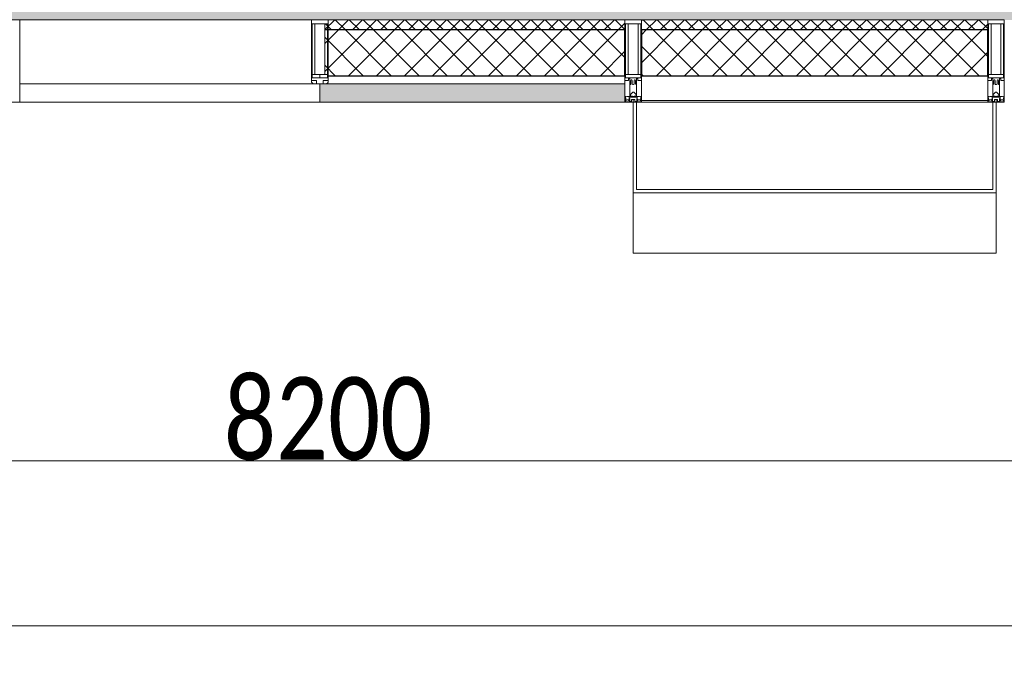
# Model space of a CAD drawing. Header units: millimetres. Extents: x -551130 to 178656, y -69521 to 202936.
# Tile 95 of 256: x -189138 to -186153, y 155732 to 157719. Entities that reach past the tile are written whole.
import ezdxf

# ---------------------------------------------------------------- set-up
doc = ezdxf.new("R2010")
doc.units = ezdxf.units.MM
doc.layers.get('Defpoints').update_dxf_attribs({"color": 31})
for name, color, linetype, lineweight in [('_0', 7, 'Continuous', 13), ('A-ANNO-DIMS', 8, 'Continuous', 5), ('A-COLS', 7, 'Continuous', 5), ('A-DETL-GENF', 7, 'Continuous', 5), ('A-GLAZ-CURT', 8, 'Continuous', 5), ('A-GLAZ-CWMG', 8, 'Continuous', 5), ('A-WALL', 7, 'Continuous', 5), ('A-WALL-FNSH', 8, 'Continuous', 5), ('I-WALL', 7, 'Continuous', 5)]:
    doc.layers.add(name, color=color, linetype=linetype, lineweight=lineweight)
doc.styles.add('Calibri Light', font='calibril.ttf', dxfattribs={"width": 0.8, "height": 250})
doc.dimstyles.new('2_5', dxfattribs={"dimscale": 304.8, "dimtxt": 294.337106, "dimasz": 0.492126, "dimexe": 0.492126, "dimexo": 0.492126, "dimgap": 0, "dimtad": 1, "dimdec": 0, "dimrnd": 5, "dimdsep": 46, "dimtxsty": 'Calibri Light', "dimblk1": 'OBLIQUE', "dimblk2": 'OBLIQUE', "dimsah": 1, "dimcen": 0.09, "dimdle": 0.492126, "dimazin": 0, "dimtfac": 1, "dimtdec": 4, "dimtix": 1, "dimtmove": 0, "dimatfit": 3, "dimfxl": 1, "dimtvp": 1, "dimtolj": 1, "dimtzin": 0, "dimlwd": 5, "dimlwe": 5, "dimarcsym": 2})
pattern_1 = [(45, (0, 0), (-21.2132, 21.2132), []), (135, (0, 0), (-21.2132, -21.2132), [])]
pattern_2 = [(45, (0, 0), (-42.4264, 42.4264), []), (135, (0, 0), (-42.4264, -42.4264), [])]

# ---------------------------------------------------------------- blocks, each defined once
blk = doc.blocks.new('Rectangular Mullion - R_StandardFrame_50Wx250H-4049022-50_AS_M_L17')
at = {"layer": 'A-GLAZ-CWMG', "lineweight": 9}
for p, q in [((-25, 0), (-25, 250)), ((-25, 250), (25, 250)), ((25, 250), (25, 0)), ((25, 0), (-25, 0))]:
    blk.add_line(p, q, dxfattribs=at)
blk = doc.blocks.new('Rectangular Mullion - 50Wx250H-2623690-50_AS_M_L17')
at = {"layer": 'A-DETL-GENF'}
for p, q in [((-25, 65.2), (-25, 250)), ((-25, 250), (0, 250)), ((25, 250), (0, 250)), ((25, 65.2), (25, 250)), ((-23, 237.3), (0, 237.3)), ((-23, 237.3), (-23, 73.6)), ((-14.9, 84), (-14.9, 237.3)), ((23, 237.3), (0, 237.3)), ((14.9, 84), (14.9, 237.3)), ((23, 237.3), (23, 73.6)), ((-14, 65.2), (-25, 65.2)), ((0, 84), (-23, 84)), ((-0.5, 73.6), (-23, 73.6)), ((-14, 71.3), (-14, 65.2)), ((-10, 71.3), (-14, 71.3)), ((-10, 53), (-10, 71.3)), ((-7, 65.2), (-5.9, 67.3)), ((-7, 65.2), (-7, 54.7)), ((-4.1, 67.3), (-5.9, 67.3)), ((-4.1, 67.3), (-2.9, 65.1)), ((-2.9, 65.1), (-2.9, 54.6)), ((0, 84), (23, 84)), ((0.5, 73.6), (23, 73.6)), ((4.1, 67.3), (2.9, 65.1)), ((2.9, 65.1), (2.9, 54.6)), ((4.1, 67.3), (5.9, 67.3)), ((7, 65.2), (5.9, 67.3)), ((7, 65.2), (7, 54.7)), ((10, 71.3), (14, 71.3)), ((10, 53), (10, 71.3)), ((14, 71.3), (14, 65.2)), ((14, 65.2), (25, 65.2)), ((-8.7, 53), (-10, 53)), ((-10, 53), (-10, 17)), ((-8.7, 53), (-7, 54.7)), ((-8.5, 23), (-1.5, 30)), ((-1.3, 53), (-2.9, 54.6)), ((-1.5, 30), (0, 30)), ((0, 53), (-1.3, 53)), ((0, 53), (1.3, 53)), ((1.5, 30), (0, 30)), ((1.3, 53), (2.9, 54.6)), ((8.5, 23), (1.5, 30)), ((8.7, 53), (7, 54.7)), ((8.7, 53), (10, 53)), ((10, 53), (10, 17)), ((-23.8, 14.6), (-25, 14.2)), ((-25, 0), (-25, 14.2)), ((-22.3, 17), (-23.8, 17)), ((-23.8, 17), (-23.8, 14.6)), ((-22.5, 10.6), (-23.8, 14.6)), ((-22.5, 10.6), (-23.7, 9.9)), ((-23.7, 1.3), (-23.7, 9.9)), ((-23.7, 1.3), (-11.8, 1.3)), ((-23.2, 10.2), (-22.5, 8)), ((-22.5, 8), (-22.5, 4.5)), ((-21.3, 4.5), (-22.5, 4.5)), ((-22.3, 17), (-22.3, 16)), ((-22.3, 16), (-21.3, 16)), ((-19, 17.6), (-21.3, 16)), ((-21.3, 4.5), (-21.3, 6.5)), ((-21.3, 6.5), (-14.2, 6.5)), ((-18.4, 16.6), (-19, 17.6)), ((-7.4, 16.6), (-18.4, 16.6)), ((-14.2, 6.5), (-14.2, 4.5)), ((-13.2, 4.5), (-14.2, 4.5)), ((-13.2, 4.5), (-12.2, 7.2)), ((-12.7, 7.6), (-11.3, 11.4)), ((-12.7, 7.6), (-11.8, 6.9)), ((-12.2, 9), (-12.2, 14.8)), ((-12.2, 14.8), (0, 14.8)), ((-11.8, 1.3), (-11.8, 6.9)), ((-10.5, 11.2), (-11.3, 11.4)), ((-10.5, 1.5), (-10.5, 11.2)), ((-4.8, 1.5), (-10.5, 1.5)), ((-10, 17), (-7.5, 17)), ((-8.5, 18.5), (-8.5, 23)), ((-7.5, 18.5), (-8.5, 18.5)), ((-7.5, 17), (-7.5, 18.5)), ((-7.4, 18), (-7.4, 16.6)), ((-2.6, 18), (-7.4, 18)), ((0, 8), (-4.8, 8)), ((-4.8, 1.5), (-4.8, 8)), ((-2.6, 18), (-2.6, 16.8)), ((-2.6, 16.8), (0, 16.8)), ((2.6, 16.8), (0, 16.8)), ((0, 14.8), (0, 16.8)), ((0, 14.8), (0, 16.8)), ((12.2, 14.8), (0, 14.8)), ((0, 0), (0, 8)), ((0, 8), (4.8, 8)), ((0, 0), (0, 8)), ((2.6, 18), (2.6, 16.8)), ((2.6, 18), (7.4, 18)), ((4.8, 1.5), (4.8, 8)), ((4.8, 1.5), (10.5, 1.5)), ((7.4, 18), (7.4, 16.6)), ((7.4, 16.6), (18.4, 16.6)), ((7.5, 18.5), (8.5, 18.5)), ((7.5, 17), (7.5, 18.5)), ((10, 17), (7.5, 17)), ((8.5, 18.5), (8.5, 23)), ((10.5, 11.2), (11.3, 11.4)), ((10.5, 1.5), (10.5, 11.2)), ((12.7, 7.6), (11.3, 11.4)), ((12.7, 7.6), (11.8, 6.9)), ((11.8, 1.3), (11.8, 6.9)), ((23.7, 1.3), (11.8, 1.3)), ((12.2, 9), (12.2, 14.8)), ((13.2, 4.5), (12.2, 7.2)), ((13.2, 4.5), (14.2, 4.5)), ((21.3, 6.5), (14.2, 6.5)), ((14.2, 6.5), (14.2, 4.5)), ((18.4, 16.6), (19, 17.6)), ((19, 17.6), (21.3, 16)), ((22.3, 16), (21.3, 16)), ((21.3, 4.5), (21.3, 6.5)), ((21.3, 4.5), (22.5, 4.5)), ((22.3, 17), (22.3, 16)), ((22.3, 17), (23.8, 17)), ((22.5, 10.6), (23.8, 14.6)), ((22.5, 10.6), (23.7, 9.9)), ((23.2, 10.2), (22.5, 8)), ((22.5, 8), (22.5, 4.5)), ((23.7, 1.3), (23.7, 9.9)), ((23.8, 17), (23.8, 14.6)), ((23.8, 14.6), (25, 14.2)), ((25, 0), (25, 14.2)), ((-25, 0), (0, 0)), ((25, 0), (0, 0))]:
    blk.add_line(p, q, dxfattribs=at)
for centre, start, end in [((-0.5, 73.1), 360, 90), ((0.5, 73.1), 90, 180)]:
    blk.add_arc(centre, 0.5, start, end, dxfattribs=at)
blk = doc.blocks.new('System Panel - A_PAN_Glass-5028499-50_AS_M_L17')
at = {"layer": 'A-GLAZ-CURT'}
for p, q in [((455, 0), (-455, 0)), ((-455, 0), (-455, -55)), ((455, -55), (455, 0)), ((-441, -55), (455, -55))]:
    blk.add_line(p, q, dxfattribs=at)
blk = doc.blocks.new('Rectangular Mullion - R_StandardFrame_50Wx250H-3805169-50_AS_M_L17')
at = {"layer": 'A-GLAZ-CWMG'}
blk.add_line((3115, -500), (4000, -500), dxfattribs=at)
blk = doc.blocks.new('Rectangular Mullion - 50Wx250H-3038606-50_AS_M_L17')
at = {"layer": 'A-DETL-GENF'}
for p, q in [((0, 250), (-25, 250)), ((-25, 250), (-25, 237.3)), ((-25, 65.2), (-25, 250)), ((-25, 250), (0, 250)), ((25, 250), (0, 250)), ((25, 250), (0, 250)), ((25, 237.3), (25, 250)), ((25, 65.2), (25, 250)), ((-23, 237.3), (0, 237.3)), ((-23, 237.3), (0, 237.3)), ((-23, 237.3), (-23, 73.6)), ((0, 237.3), (-14.9, 237.3)), ((-14.9, 237.3), (-14.9, 84)), ((-14.9, 84), (-14.9, 237.3)), ((14.9, 237.3), (0, 237.3)), ((0, 237.3), (23, 237.3)), ((23, 237.3), (0, 237.3)), ((14.9, 84), (14.9, 237.3)), ((14.9, 84), (14.9, 237.3)), ((23, 237.3), (23, 73.6)), ((-25, 73.6), (-25, 65.2)), ((-25, 65.2), (-25, 60.2)), ((-10, 65.2), (-25, 65.2)), ((-25, 65.2), (-25, 60.2)), ((-25, 65.2), (-10, 65.2)), ((-10, 65.2), (-25, 65.2)), ((0, 84), (-23, 84)), ((-23, 84), (-23, 73.6)), ((0, 84), (-23, 84)), ((-23, 73.6), (0, 73.6)), ((0, 73.6), (-23, 73.6)), ((-0.5, 73.6), (-23, 73.6)), ((-14.9, 84), (0, 84)), ((-10, 55), (-10, 65.2)), ((-10, 65.2), (-10, 55)), ((-10, 55), (-10, 65.2)), ((0, 84), (14.9, 84)), ((23, 84), (0, 84)), ((0, 84), (0, 73.6)), ((0, 84), (23, 84)), ((0, 73.6), (0, 84)), ((0, 73.6), (23, 73.6)), ((23, 73.6), (0, 73.6)), ((0.5, 73.6), (23, 73.6)), ((10, 65.2), (10, 55)), ((25, 65.2), (10, 65.2)), ((10, 55), (10, 65.2)), ((10, 65.2), (25, 65.2)), ((10, 65.2), (25, 65.2)), ((10, 55), (10, 65.2)), ((23, 73.6), (23, 84)), ((25, 65.2), (25, 73.6)), ((25, 65.2), (25, 60.2)), ((25, 60.2), (25, 65.2)), ((-10, 55), (-14, 55)), ((-14, 55), (-10, 55)), ((-10, 55), (0, 55)), ((0, 55), (-10, 55)), ((0, 55), (10, 55)), ((0, 55), (10, 55)), ((10, 55), (14, 55)), ((10, 55), (14, 55))]:
    blk.add_line(p, q, dxfattribs=at)
for centre, start, end in [((-14, 69.1), 218.9723, 270), ((-14, 69.1), 218.9723, 270), ((-14, 69.1), 218.9723, 270), ((14, 69.1), 270, 321.0277), ((14, 69.1), 270, 321.0277), ((14, 69.1), 270, 321.0277)]:
    blk.add_arc(centre, 14.1, start, end, dxfattribs=at)
blk = doc.blocks.new('Rectangular Mullion - R_InvisibleFrame_50Wx250H-5026199-50_AS_M_L17')
at = {"layer": 'A-GLAZ-CWMG', "lineweight": 9}
for p, q in [((-25, 73.6), (-25, 237.3)), ((25, 237.3), (25, 73.6))]:
    blk.add_line(p, q, dxfattribs=at)
blk = doc.blocks.new('RST_AR_KMN_R22_B3_FCD_rvt-1-50_AS_M_L17')
at = {"layer": 'A-WALL'}
h = blk.add_hatch(dxfattribs=at)
h.set_pattern_fill('FP_6', color=256, style=0, pattern_type=2)
h.set_pattern_definition(pattern_1)
h.paths.add_polyline_path([(4575.4, -530), (4950, -530), (4950, -500), (4050, -500), (4050, -512.7), (4039.9, -512.7), (4039.9, -530), (4286.1, -530)])
h = blk.add_hatch(dxfattribs=at)
h.set_pattern_fill('FP_6', color=256, style=0, pattern_type=2)
h.set_pattern_definition(pattern_1)
h.paths.add_polyline_path([(5000, -530), (6050, -530), (6050, -500), (5000, -500)])
h = blk.add_hatch(dxfattribs=at)
h.set_pattern_fill('FP_7', color=256, style=0, pattern_type=2)
h.set_pattern_definition(pattern_2)
h.paths.add_polyline_path([(4950, -670), (4950, -530), (4039.9, -530), (4039.9, -666.1), (4048, -666.1), (4048, -670), (4575.4, -670)])
h = blk.add_hatch(dxfattribs=at)
h.set_pattern_fill('FP_7', color=256, style=0, pattern_type=2)
h.set_pattern_definition(pattern_2)
h.paths.add_polyline_path([(6050, -670), (6050, -530), (5000, -530), (5000, -670), (5154.1, -670)])
at = {"layer": 'A-WALL', "true_color": 0xeff9fa}
blk.add_hatch(color=7, dxfattribs=at).paths.add_polyline_path([(4950, -750), (4950, -695), (4025, -695), (4025, -750), (4575.4, -750)])
at = {"layer": 'A-COLS', "lineweight": 18}
for p, q in [((4975, -750), (4975, -1024.6)), ((4985, -750), (4975, -750)), ((4985, -1014.5), (4985, -750)), ((6075, -750), (6065, -750)), ((6065, -750), (6065, -1014.5)), ((6075, -1024.6), (6075, -750)), ((6065, -1014.5), (4985, -1014.5)), ((4975, -1024.6), (6075, -1024.6))]:
    blk.add_line(p, q, dxfattribs=at)
at = {"layer": 'A-COLS'}
for p, q in [((4975, -1207.6), (4975, -1024.6)), ((6075, -1024.6), (6075, -1207.6)), ((4975, -1207.6), (6075, -1207.6))]:
    blk.add_line(p, q, dxfattribs=at)
at = {"layer": 'A-WALL'}
for p, q in [((4950, -500), (4050, -500)), ((4950, -530), (4950, -500)), ((6050, -500), (5000, -500)), ((5000, -500), (5000, -530)), ((6050, -530), (6050, -500)), ((4950, -695), (4950, -670)), ((5000, -670), (5000, -745)), ((6050, -745), (6050, -670)), ((4039, -695), (4950, -695)), ((5000, -745), (6050, -745))]:
    blk.add_line(p, q, dxfattribs=at)
at = {"layer": 'A-WALL', "lineweight": 25}
for p, q in [((4039.9, -530), (4950, -530)), ((4950, -670), (4950, -530)), ((5000, -530), (5000, -670)), ((5000, -530), (6050, -530)), ((6050, -670), (6050, -530)), ((4048, -670), (4950, -670)), ((5000, -670), (6050, -670))]:
    blk.add_line(p, q, dxfattribs=at)
at = {"layer": 'A-WALL-FNSH'}
for p, q in [((4025, -695), (4025, -750)), ((4950, -750), (4950, -695)), ((5000, -745), (5000, -750)), ((6050, -750), (6050, -745)), ((4025, -750), (4950, -750)), ((5000, -750), (6050, -750))]:
    blk.add_line(p, q, dxfattribs=at)
at = {"layer": 'A-GLAZ-CURT', "lineweight": 5, "rotation": 180}
blk.add_blockref('System Panel - A_PAN_Glass-5028499-50_AS_M_L17', (3570, -750), dxfattribs=at)
at = {"layer": 'A-GLAZ-CWMG', "lineweight": 5, "extrusion": (0, 0, -1)}
for name, p in [('Rectangular Mullion - R_StandardFrame_50Wx250H-4049022-50_AS_M_L17', (-3090, -750)), ('Rectangular Mullion - 50Wx250H-3038606-50_AS_M_L17', (-4025, -750)), ('Rectangular Mullion - 50Wx250H-2623690-50_AS_M_L17', (-4975, -750)), ('Rectangular Mullion - R_StandardFrame_50Wx250H-4049022-50_AS_M_L17', (-4975, -750)), ('Rectangular Mullion - 50Wx250H-2623690-50_AS_M_L17', (-6075, -750)), ('Rectangular Mullion - R_StandardFrame_50Wx250H-4049022-50_AS_M_L17', (-6075, -750)), ('Rectangular Mullion - R_InvisibleFrame_50Wx250H-5026199-50_AS_M_L17', (-4025, -750))]:
    blk.add_blockref(name, p, dxfattribs=at)
at = {"layer": 'A-GLAZ-CWMG', "lineweight": 5}
blk.add_blockref('Rectangular Mullion - R_StandardFrame_50Wx250H-3805169-50_AS_M_L17', (0, 0), dxfattribs=at)
blk = doc.blocks.new('_Oblique')
at = {"color": 0, "linetype": 'ByBlock', "lineweight": -2}
blk.add_line((-0.5, -0.5), (0.5, 0.5), dxfattribs=at)
blk = doc.blocks.new('*D12429')
at = {"layer": 'A-ANNO-DIMS', "color": 0, "lineweight": 5, "transparency": 16777216}
for p, q in [((-192452.9, 156381.5), (-183952.9, 156381.5)), ((-192302.9, 156337.6), (-192302.9, 156231.5)), ((-184102.9, 156337.6), (-184102.9, 156231.5))]:
    blk.add_line(p, q, dxfattribs=at)
at = {"layer": 'Defpoints', "color": 0, "transparency": 16777216}
for p in [(-192302.9, 156487.6), (-184102.9, 156487.6), (-184102.9, 156381.5)]:
    blk.add_point(p, dxfattribs=at)
at = {"layer": 'A-ANNO-DIMS', "color": 0, "lineweight": 5, "transparency": 16777216, "xscale": 150, "yscale": 150, "zscale": 150, "rotation": 180}
blk.add_blockref('_Oblique', (-192302.9, 156381.5), dxfattribs=at)
at = {"layer": 'A-ANNO-DIMS', "color": 0, "lineweight": 5, "transparency": 16777216, "xscale": 150, "yscale": 150, "zscale": 150}
blk.add_blockref('_Oblique', (-184102.9, 156381.5), dxfattribs=at)
at = {"layer": 'A-ANNO-DIMS', "color": 0, "transparency": 16777216, "insert": (-188202.9, 156509.2), "char_height": 250, "width": 799.053, "attachment_point": 5, "style": 'Calibri Light'}
blk.add_mtext('\\A1;8200', dxfattribs=at)
blk = doc.blocks.new('*D12434')
at = {"layer": 'A-ANNO-DIMS', "color": 0, "lineweight": 5, "transparency": 16777216}
for p, q in [((-192452.9, 155881.5), (-155152.9, 155881.5)), ((-192302.9, 155837.6), (-192302.9, 155731.5)), ((-155302.9, 155837.6), (-155302.9, 155731.5))]:
    blk.add_line(p, q, dxfattribs=at)
at = {"layer": 'Defpoints', "color": 0, "transparency": 16777216}
for p in [(-192302.9, 155987.6), (-155302.9, 155987.6), (-155302.9, 155881.5)]:
    blk.add_point(p, dxfattribs=at)
at = {"layer": 'A-ANNO-DIMS', "color": 0, "lineweight": 5, "transparency": 16777216, "xscale": 150, "yscale": 150, "zscale": 150, "rotation": 180}
blk.add_blockref('_Oblique', (-192302.9, 155881.5), dxfattribs=at)
at = {"layer": 'A-ANNO-DIMS', "color": 0, "lineweight": 5, "transparency": 16777216, "xscale": 150, "yscale": 150, "zscale": 150}
blk.add_blockref('_Oblique', (-155302.9, 155881.5), dxfattribs=at)
at = {"layer": 'A-ANNO-DIMS', "color": 0, "transparency": 16777216, "insert": (-173802.9, 156009.2), "char_height": 250, "width": 978.55, "attachment_point": 5, "style": 'Calibri Light'}
blk.add_mtext('\\A1;37000', dxfattribs=at)

msp = doc.modelspace()

# ---------------------------------------------------------------- hatches: boundary and pattern name
at = {"layer": '_0', "transparency": 33554534}
h = msp.add_hatch(color=252, dxfattribs=at)
h.dxf.hatch_style = 1
h.paths.add_polyline_path([(-186504.2, 164969.4), (-186502.9, 167869.4), (-186002.9, 167869.4), (-186002.9, 168219.4), (-183952.9, 168219.4), (-183952.9, 172269.4), (-179002.9, 172269.4), (-179002.9, 170769.4), (-177452.9, 170769.4), (-177452.9, 177169.4), (-185852.9, 177169.4), (-185852.9, 178969.4), (-186852.9, 178969.4), (-186852.9, 180969.4), (-184102.9, 180969.4), (-184102.9, 180269.4), (-183352.9, 180269.4), (-183352.9, 179219.4), (-163952.9, 179219.4), (-163952.9, 180969.4), (-160672.9, 180969.4), (-160672.9, 178969.4), (-161752.9, 178969.4), (-161752.9, 177169.4), (-169752.9, 177169.4), (-169752.9, 168219.4), (-161802.9, 168219.4), (-161802.9, 167819.4), (-161302.9, 167819.4), (-161302.9, 164969.4), (-163402.9, 164969.4), (-163402.9, 166169.4), (-183902.9, 166169.4), (-183902.9, 164969.4)], flags=16)
h.paths.add_polyline_path([(-192753.7, 187670.2), (-154802.1, 187670.2), (-154802.1, 157718.6), (-192753.7, 157718.6)])

# ---------------------------------------------------------------- linework, layer by layer
at = {"layer": 'I-WALL'}
msp.add_line((-188252.9, 157718.6), (-189137.9, 157718.6), dxfattribs=at)

# ---------------------------------------------------------------- block references
at = {"lineweight": 5}
msp.add_blockref('RST_AR_KMN_R22_B3_FCD_rvt-1-50_AS_M_L17', (-192252.9, 158219.4), dxfattribs=at)

# ---------------------------------------------------------------- dimensions: what is measured, and where the dimension line sits
at = {"layer": 'A-ANNO-DIMS'}
for base, p1, p2, override, picture, middle in [((-184102.9, 156381.5), (-192302.9, 156487.6), (-184102.9, 156487.6), {"dimpost": '<>', "dimfxl": 8200}, '*D12429', (-188202.9, 156509.2)), ((-155302.9, 155881.5), (-192302.9, 155987.6), (-155302.9, 155987.6), {"dimpost": '<>', "dimfxl": 37000}, '*D12434', (-173802.9, 156009.2))]:
    dim = msp.add_linear_dim(base=base, p1=p1, p2=p2, dimstyle='2_5', override=override, dxfattribs=at)
    dim.commit()
    dim.dimension.update_dxf_attribs({"geometry": picture, "text_midpoint": middle})

doc.saveas('drawing.dxf')
